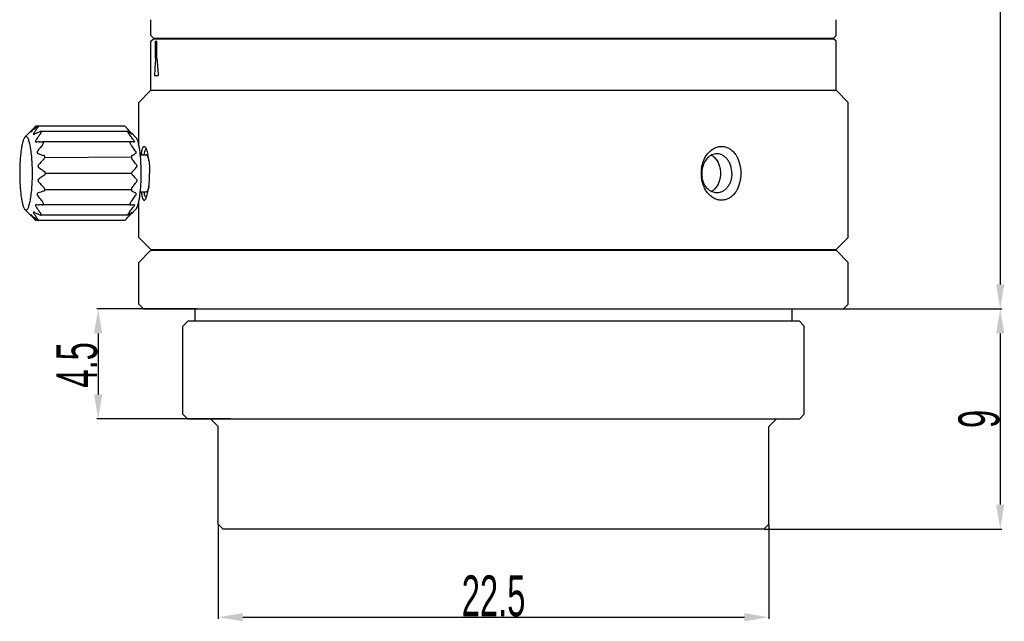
# Model space of a CAD drawing. Header units: millimetres. Extents: x 614 to 905, y 94 to 253.
# Tile 1 of 6: x 614 to 735, y 94 to 168. Entities that reach past the tile are written whole.
import ezdxf

# ---------------------------------------------------------------- set-up
doc = ezdxf.new("R2010")
doc.units = ezdxf.units.MM
doc.header["$LTSCALE"] = 23.1
doc.header["$PDMODE"] = 3
doc.header["$PDSIZE"] = 8
doc.layers.get('0').update_dxf_attribs({"linetype": 'CONTINUOUS'})
doc.layers.get('Defpoints').update_dxf_attribs({"linetype": 'CONTINUOUS'})
doc.layers.add('02___PRT_ALL_AXES', color=7, linetype='CONTINUOUS')
doc.styles.get("Standard").update_dxf_attribs({"font": 'txt', "width": 0.6})
doc.dimstyles.get("Standard").update_dxf_attribs({"dimtxt": 2.8, "dimasz": 3, "dimexe": 0.18, "dimexo": 0.0625, "dimgap": 0.09, "dimtad": 1, "dimdec": 3, "dimdsep": 46, "dimtxsty": 'STANDARD', "dimblk": '_FILLED', "dimblk1": '_FILLED', "dimblk2": '_FILLED', "dimcen": 0.09, "dimadec": 0, "dimazin": 0, "dimtol": 1, "dimtp": 0.001, "dimtm": 0.001, "dimtfac": 1, "dimtdec": 3, "dimtofl": 0, "dimtmove": 0, "dimatfit": 3, "dimldrblk": '_FILLED', "dimfxl": 1, "dimtolj": 1, "dimarcsym": 0})

# ---------------------------------------------------------------- blocks, each defined once
blk = doc.blocks.new('_FILLED')
at = {"color": 0, "linetype": 'ByBlock'}
blk.add_solid([(0, 0), (-1, 0.167), (-1, -0.167)], dxfattribs=at)
blk = doc.blocks.new('*D7')
at = {"color": 0, "lineweight": -2}
for p, q in [((638.27, 105.74), (638.27, 94.22)), ((705.77, 105.74), (705.77, 94.22)), ((641.27, 94.4), (702.77, 94.4))]:
    blk.add_line(p, q, dxfattribs=at)
at = {"layer": 'Defpoints', "color": 0}
for p in [(638.27, 105.81), (705.77, 105.81), (705.77, 94.4)]:
    blk.add_point(p, dxfattribs=at)
at = {"color": 0, "linetype": 'ByBlock', "lineweight": -2, "xscale": 3, "yscale": 3, "zscale": 3, "rotation": 180}
blk.add_blockref('_FILLED', (638.27, 94.4), dxfattribs=at)
at = {"color": 0, "linetype": 'ByBlock', "lineweight": -2, "xscale": 3, "yscale": 3, "zscale": 3}
blk.add_blockref('_FILLED', (705.77, 94.4), dxfattribs=at)
at = {"color": 0, "insert": (672.02, 96.99), "char_height": 2.8, "attachment_point": 5}
blk.add_mtext('\\A1;{{\\H1.7857x;22.5}}', dxfattribs=at)
blk = doc.blocks.new('*D8')
at = {"color": 0, "lineweight": -2}
for p, q in [((714.98, 236.63), (734.32, 236.63)), ((734.14, 233.63), (734.14, 135.21)), ((714.98, 132.21), (734.32, 132.21))]:
    blk.add_line(p, q, dxfattribs=at)
at = {"layer": 'Defpoints', "color": 0}
for p in [(714.92, 236.63), (714.92, 132.21), (734.14, 132.21)]:
    blk.add_point(p, dxfattribs=at)
at = {"color": 0, "linetype": 'ByBlock', "lineweight": -2, "xscale": 3, "yscale": 3, "zscale": 3}
for p, rotation in [((734.14, 236.63), 90), ((734.14, 132.21), 270)]:
    blk.add_blockref('_FILLED', p, dxfattribs=dict(at, rotation=rotation))
at = {"color": 0, "insert": (731.55, 184.42), "char_height": 2.8, "attachment_point": 5, "rotation": 90}
blk.add_mtext('\\A1;{{\\H1.7857x;34.8}}', dxfattribs=at)
blk = doc.blocks.new('*D9')
at = {"color": 0, "lineweight": -2}
for p, q in [((714.98, 132.21), (734.32, 132.21)), ((734.14, 129.21), (734.14, 108.21)), ((705.23, 105.21), (734.32, 105.21))]:
    blk.add_line(p, q, dxfattribs=at)
at = {"layer": 'Defpoints', "color": 0}
for p in [(714.92, 132.21), (705.17, 105.21), (734.14, 105.21)]:
    blk.add_point(p, dxfattribs=at)
at = {"color": 0, "linetype": 'ByBlock', "lineweight": -2, "xscale": 3, "yscale": 3, "zscale": 3}
for p, rotation in [((734.14, 132.21), 90), ((734.14, 105.21), 270)]:
    blk.add_blockref('_FILLED', p, dxfattribs=dict(at, rotation=rotation))
at = {"color": 0, "insert": (731.55, 118.71), "char_height": 2.8, "attachment_point": 5, "rotation": 90}
blk.add_mtext('\\A1;{{\\H1.7857x;9}}', dxfattribs=at)
blk = doc.blocks.new('*D10')
at = {"color": 0, "lineweight": -2}
for p, q in [((635.64, 132.21), (623.36, 132.21)), ((623.54, 129.21), (623.54, 121.71)), ((639.75, 118.71), (623.36, 118.71))]:
    blk.add_line(p, q, dxfattribs=at)
at = {"layer": 'Defpoints', "color": 0}
for p in [(635.7, 132.21), (623.54, 118.71), (639.81, 118.71)]:
    blk.add_point(p, dxfattribs=at)
at = {"color": 0, "linetype": 'ByBlock', "lineweight": -2, "xscale": 3, "yscale": 3, "zscale": 3}
for p, rotation in [((623.54, 132.21), 90), ((623.54, 118.71), 270)]:
    blk.add_blockref('_FILLED', p, dxfattribs=dict(at, rotation=rotation))
at = {"color": 0, "insert": (620.95, 125.34), "char_height": 2.8, "attachment_point": 5, "rotation": 90}
blk.add_mtext('\\A1;{{\\H1.7857x;4.5}}', dxfattribs=at)

msp = doc.modelspace()

# ---------------------------------------------------------------- linework, layer by layer
at = {"color": 7, "linetype": 'Continuous'}
for p, q in [((631.5141, 165.3331), (631.5141, 165.4231)), ((712.5201, 165.3331), (712.5201, 165.4231)), ((636.7191, 139.4052), (636.7191, 139.4731)), ((707.3151, 139.4052), (707.3151, 139.4731))]:
    msp.add_line(p, q, dxfattribs=at)
for p, q in [((630.5794, 165.0331), (630.7357, 165.0331)), ((616.9974, 150.7691), (627.6083, 150.8577)), ((617.064, 148.8331), (627.6704, 148.8331)), ((617.0029, 146.8514), (627.6134, 146.8661))]:
    msp.add_line(p, q)
at = {"layer": '02___PRT_ALL_AXES', "color": 7, "linetype": 'Continuous'}
for p, q in [((630.0171, 165.7231), (630.0171, 167.6731)), ((714.0171, 165.7231), (714.0171, 167.6731)), ((630.3171, 165.4231), (630.0171, 165.7231)), ((630.3171, 165.4231), (713.7171, 165.4231)), ((631.5141, 165.3331), (631.5141, 165.4231)), ((712.5201, 165.3331), (712.5201, 165.4231)), ((714.0171, 165.7231), (713.7171, 165.4231)), ((630.0171, 165.0331), (630.3171, 165.3331)), ((630.0171, 159.0331), (630.0171, 165.0331)), ((630.3171, 165.3331), (713.7171, 165.3331)), ((630.5794, 162.9331), (630.5794, 165.0331)), ((630.7357, 162.9331), (630.7357, 165.0331)), ((714.0171, 165.0331), (713.7171, 165.3331)), ((714.0171, 159.0331), (714.0171, 165.0331)), ((630.5794, 162.9331), (630.7357, 162.9331)), ((630.4421, 160.8331), (630.911, 160.8331)), ((628.5171, 157.5331), (630.0171, 159.0331)), ((630.0171, 159.0331), (714.0171, 159.0331)), ((715.5171, 157.5331), (714.0171, 159.0331)), ((628.5171, 152.1707), (628.5171, 157.5331)), ((715.5171, 140.9731), (715.5171, 157.5331)), ((616.1471, 154.6135), (615.8721, 154.6135)), ((626.8254, 154.6135), (616.2077, 154.6135)), ((614.5635, 153.2626), (615.3494, 154.0733)), ((615.411, 154.0136), (615.4365, 154.0346)), ((616.3693, 153.9174), (616.3957, 153.9287)), ((627.175, 153.9525), (616.4888, 153.9525)), ((628.134, 153.2626), (627.6194, 153.7935)), ((615.9673, 152.6697), (615.9809, 152.6701)), ((616.3114, 152.6895), (616.6705, 152.7098)), ((616.6851, 152.7102), (616.6705, 152.7098)), ((627.4944, 152.7102), (616.6836, 152.7102)), ((627.5022, 152.7098), (627.493, 152.7102)), ((627.8731, 152.9331), (627.8484, 152.9669)), ((627.9356, 152.6697), (627.9275, 152.6701)), ((628.6704, 151.0831), (629.4734, 151.0831)), ((628.6704, 146.5831), (629.4734, 146.5831)), ((615.9809, 144.996), (615.9673, 144.9964)), ((616.6705, 144.9564), (616.3116, 144.9767)), ((616.6705, 144.9564), (616.6851, 144.956)), ((627.4944, 144.956), (616.6836, 144.956)), ((627.493, 144.956), (627.5022, 144.9564)), ((627.9275, 144.996), (627.9356, 144.9964)), ((628.5171, 140.9731), (628.5171, 145.4955)), ((614.5635, 144.4036), (615.3494, 143.5928)), ((616.3957, 143.7375), (616.3693, 143.7487)), ((627.175, 143.7136), (616.4888, 143.7136)), ((628.134, 144.4036), (627.6194, 143.8727)), ((627.8484, 144.6992), (627.8731, 144.7331)), ((615.4365, 143.6315), (615.411, 143.6525)), ((626.8254, 143.0526), (615.8721, 143.0526)), ((627.3187, 143.5834), (627.3551, 143.6236)), ((630.0171, 139.4731), (628.5171, 140.9731)), ((714.0171, 139.4731), (715.5171, 140.9731)), ((628.5171, 137.9052), (630.0171, 139.4052)), ((630.0171, 139.4731), (714.0171, 139.4731)), ((630.0171, 139.4052), (714.0171, 139.4052)), ((636.7191, 139.4052), (636.7191, 139.4731)), ((707.3151, 139.4052), (707.3151, 139.4731)), ((715.5171, 137.9052), (714.0171, 139.4052)), ((628.5171, 132.8052), (628.5171, 137.9052)), ((715.5171, 132.8052), (715.5171, 137.9052)), ((629.1171, 132.2052), (628.5171, 132.8052)), ((715.5171, 132.8052), (714.9171, 132.2052)), ((629.1171, 132.2052), (714.9171, 132.2052)), ((635.4171, 130.7052), (635.4171, 132.2052)), ((708.6171, 130.7052), (708.6171, 132.2052)), ((634.5171, 130.7052), (633.9171, 130.1052)), ((709.5171, 130.7052), (634.5171, 130.7052)), ((709.5171, 130.7052), (710.1171, 130.1052)), ((633.9171, 119.3052), (633.9171, 130.1052)), ((710.1171, 119.3052), (710.1171, 130.1052)), ((634.5171, 118.7052), (633.9171, 119.3052)), ((709.5171, 118.7052), (634.5171, 118.7052)), ((638.2671, 117.8052), (637.3671, 118.7052)), ((705.7671, 117.8052), (706.6671, 118.7052)), ((709.5171, 118.7052), (710.1171, 119.3052)), ((638.2671, 105.8052), (638.2671, 117.8052)), ((705.7671, 105.8052), (705.7671, 117.8052)), ((638.8671, 105.2052), (638.2671, 105.8052)), ((705.1671, 105.2052), (638.8671, 105.2052)), ((705.1671, 105.2052), (705.7671, 105.8052))]:
    msp.add_line(p, q, dxfattribs=at)
for centre, radius, start, end in [((627.0292, 144.0837), 15.3384, 137.058787, 138.401041), ((633.3017, 132.0805), 28.3057, 127.513052, 127.935988), ((623.9109, 146.8189), 11.1904, 139.752052, 139.988983), ((624.8832, 145.9899), 12.4681, 138.40445, 139.731155), ((629.1419, 137.3553), 21.588, 128.428495, 129.409935), ((629.4973, 144.1185), 16.8799, 143.73869, 145.120922), ((626.1917, 130.5731), 25.326, 113.625886, 114.43197), ((631.4821, 134.4144), 25.3463, 127.935276, 128.440611), ((632.5945, 141.8479), 20.7201, 142.540849, 143.741603), ((628.8988, 124.4096), 32.0578, 113.006956, 113.644033), ((636.539, 138.7195), 25.0389, 143.283422, 144.380584), ((607.4135, 135.9943), 26.8962, 42.31837, 43.328072), ((620.5504, 143.6447), 12.2614, 55.721184, 57.005844), ((605.3935, 136.4224), 27.8929, 37.694732, 38.245895), ((611.1357, 139.3821), 21.8632, 41.158324, 42.320908), ((621.8777, 145.6029), 9.8958, 55.00003, 55.685259), ((608.981, 139.1826), 23.3665, 36.316042, 37.718091), ((622.5954, 146.6271), 8.6452, 54.11308, 55.003146), ((632.1216, 141.8653), 19.6157, 144.939372, 145.651286), ((625.0349, 0.8292), 152.1106, 93.287714, 93.412402), ((633.8032, 140.686), 21.6696, 144.394504, 144.941076), ((635.4795, 136.9041), 24.2924, 140.54036, 142.772773), ((623.4004, 106.3406), 46.5502, 84.51532, 84.944822), ((611.3433, 140.9314), 20.4273, 36.099616, 36.287766), ((624.7538, 120.6011), 32.2256, 84.348196, 84.48727), ((627.1043, 183.6244), 34.1739, 251.343614, 252.549667), ((637.2411, 150.1711), 8.4554, 172.64234, 173.802979), ((633.9304, 150.14), 4.8933, 168.00687, 168.627416), ((622.3392, 149.5945), 7.4545, 9.754904, 11.877156), ((620.4238, 149.2609), 9.3988, 6.988152, 9.780617), ((697.8169, 149.4443), 1.86, 45.508463, 46.466508), ((701.6652, 148.8331), 4.2004, 177.512495, 180.000119), ((701.6525, 148.8328), 4.1877, 179.995717, 187.467695), ((701.6418, 148.8343), 4.177, 172.526105, 177.515757), ((700.6527, 148.8352), 3.0914, 169.533444, 190.466556), ((628.0185, 111.237), 37.1238, 107.498251, 108.608467), ((637.2411, 147.4951), 8.4554, 186.197021, 187.35766), ((633.5821, 147.4545), 4.5376, 191.353116, 193.360041), ((622.3392, 148.0717), 7.4545, 348.122844, 350.245096), ((620.4238, 148.4053), 9.3988, 350.219383, 353.011848), ((625.4312, 303.6069), 158.8921, 266.590258, 266.709701), ((635.4795, 160.762), 24.2924, 217.227227, 219.45964), ((623.2955, 192.5255), 47.7548, 275.053618, 275.323153), ((624.5194, 179.4535), 34.6256, 275.313463, 275.648579), ((629.4965, 153.5471), 16.8788, 214.879051, 216.260491), ((626.622, 168.0583), 26.3828, 245.584169, 246.358458), ((632.1216, 155.8008), 19.6157, 214.348714, 215.060616), ((628.9, 173.2591), 32.0607, 246.356406, 246.993021), ((633.8022, 156.9794), 21.6684, 215.058899, 215.604762), ((636.5377, 158.9457), 25.0373, 215.618719, 216.716602), ((620.4326, 154.2028), 12.4777, 302.994337, 303.881791), ((605.3935, 161.2437), 27.8928, 321.754106, 322.305272), ((611.4359, 158.0184), 21.4623, 317.878966, 318.848247), ((621.2727, 152.948), 10.9676, 303.892862, 304.320269), ((622.3927, 151.3212), 8.9926, 304.270515, 305.879217), ((608.981, 158.4836), 23.3664, 322.281911, 323.683965), ((611.3433, 156.7348), 20.4273, 323.712243, 323.900377), ((624.7369, 151.5485), 12.2739, 220.039472, 221.60219), ((629.1428, 160.312), 21.5894, 230.590091, 231.57214), ((627.0284, 153.5817), 15.3374, 221.598103, 222.941245), ((632.3172, 164.3132), 26.6968, 231.572405, 232.50005), ((611.4686, 139.0986), 5.9198, 42.337263, 42.96359), ((632.5934, 155.8174), 20.7188, 216.257632, 217.459178), ((607.528, 161.5652), 26.7398, 316.669888, 317.741867)]:
    msp.add_arc(centre, radius, start, end, dxfattribs=at)
for major_axis, start_param, end_param in [((-8.8548, -97.9297), -1.52219238, -1.50075847), ((8.8548, -97.9297), -1.59797129, -1.57653739)]:
    msp.add_ellipse((672.0171, 163.9831), major_axis=major_axis, ratio=0.41923936, start_param=start_param, end_param=end_param, dxfattribs=at)
for points, knots in [([(615.8006, 154.533), (615.8104, 154.5435), (615.8244, 154.5586), (615.8418, 154.5777), (615.8527, 154.5895), (615.8608, 154.5989), (615.8685, 154.6069), (615.8701, 154.61), (615.8741, 154.6135), (615.8735, 154.6135)], [0, 0, 0, 0, 0.39685945, 0.56737747, 0.71505206, 0.83607636, 0.92638682, 0.98209014, 1, 1, 1, 1]), ([(615.8735, 154.6135), (615.8725, 154.6135), (615.8703, 154.6096), (615.8675, 154.6077), (615.8656, 154.6058)], [0, 0, 0, 0, 0.2636645, 1, 1, 1, 1]), ([(616.2092, 154.6135), (616.2002, 154.6135), (616.1788, 154.6066), (616.1299, 154.581), (616.0919, 154.5535), (616.0652, 154.533)], [0, 0, 0, 0, 0.16163673, 0.39299179, 1, 1, 1, 1]), ([(616.1471, 154.4498), (616.1622, 154.4695), (616.183, 154.4984), (616.2061, 154.5368), (616.2185, 154.5614), (616.2256, 154.5821), (616.2283, 154.5987), (616.222, 154.6119), (616.2133, 154.6135), (616.2092, 154.6135)], [0, 0, 0, 0, 0.37918508, 0.54392692, 0.68522425, 0.79798407, 0.87954217, 0.9373126, 1, 1, 1, 1]), ([(626.824, 154.6135), (626.825, 154.6135), (626.8272, 154.6096), (626.83, 154.6077), (626.8319, 154.6058)], [0, 0, 0, 0, 0.26366601, 1, 1, 1, 1]), ([(626.8319, 154.6058), (626.8397, 154.5978), (626.8887, 154.5458), (626.9375, 154.4937), (626.9788, 154.4498)], [0, 0, 0, 0, 0.15599908, 1, 1, 1, 1]), ([(615.4827, 148.8331), (615.4827, 149.1583), (615.4709, 149.7938), (615.4182, 150.709), (615.3452, 151.4225), (615.2691, 151.9373), (615.2077, 152.2718), (615.1405, 152.5656), (615.0685, 152.8152), (614.9927, 153.0181), (614.9134, 153.1726), (614.8321, 153.2793), (614.7525, 153.3297), (614.6903, 153.335), (614.6278, 153.3196), (614.5876, 153.2874), (614.5636, 153.2626)], [0, 0, 0, 0, 0.20172937, 0.39415231, 0.56848676, 0.64638189, 0.71692891, 0.77939949, 0.83320855, 0.87796566, 0.91358586, 0.94054624, 0.96062311, 0.96947545, 0.97853151, 1, 1, 1, 1]), ([(615.34, 154.0136), (615.3281, 153.9994), (615.312, 153.9799), (615.2954, 153.9553), (615.2898, 153.9453), (615.2885, 153.941)], [0, 0, 0, 0, 0.62106737, 0.84745188, 1, 1, 1, 1]), ([(615.2922, 153.9331), (615.296, 153.9331), (615.3056, 153.9372), (615.3307, 153.9513), (615.3511, 153.9665), (615.3662, 153.978)], [0, 0, 0, 0, 0.12967194, 0.34801346, 1, 1, 1, 1]), ([(615.3662, 153.978), (615.3698, 153.9807), (615.3849, 153.9923), (615.3998, 154.0043), (615.411, 154.0136)], [0, 0, 0, 0, 0.23682581, 1, 1, 1, 1]), ([(615.6498, 153.7711), (615.636, 153.7514), (615.6174, 153.7224), (615.5995, 153.6827), (615.5903, 153.6535), (615.5916, 153.6149), (615.6199, 153.6074), (615.6315, 153.6074)], [0, 0, 0, 0, 0.35933701, 0.51319732, 0.64317967, 0.82634902, 1, 1, 1, 1]), ([(615.6315, 153.6074), (615.6447, 153.6074), (615.6741, 153.6136), (615.7016, 153.6245), (615.7165, 153.6312)], [0, 0, 0, 0, 0.44649287, 1, 1, 1, 1]), ([(616.4913, 153.9525), (616.484, 153.9525), (616.4511, 153.9497), (616.4194, 153.9387), (616.3957, 153.9287)], [0, 0, 0, 0, 0.22083108, 1, 1, 1, 1]), ([(616.4678, 153.6891), (616.4897, 153.7186), (616.5191, 153.7632), (616.5466, 153.8257), (616.5606, 153.8749), (616.5573, 153.9265), (616.5215, 153.9503), (616.5017, 153.9525), (616.4913, 153.9525)], [0, 0, 0, 0, 0.33896278, 0.49163311, 0.6251929, 0.82004231, 0.90429204, 1, 1, 1, 1]), ([(627.1727, 153.9525), (627.1692, 153.9525), (627.1614, 153.9508), (627.1561, 153.9381), (627.1583, 153.9212), (627.1653, 153.8986), (627.1779, 153.8709), (627.2021, 153.8263), (627.2241, 153.7924), (627.2401, 153.7692)], [0, 0, 0, 0, 0.04915782, 0.09947392, 0.17561729, 0.28676974, 0.43145781, 0.60364006, 1, 1, 1, 1]), ([(627.2274, 153.9287), (627.2175, 153.9351), (627.2004, 153.9452), (627.1809, 153.9525), (627.1727, 153.9525)], [0, 0, 0, 0, 0.5920358, 1, 1, 1, 1]), ([(627.5963, 153.7711), (627.6141, 153.7508), (627.646, 153.7132), (627.682, 153.6678), (627.702, 153.6375), (627.7098, 153.6233), (627.7121, 153.6149), (627.7127, 153.6096), (627.7091, 153.6074), (627.7073, 153.6074)], [0, 0, 0, 0, 0.39374279, 0.72202906, 0.84335179, 0.92707349, 0.9541889, 0.97281717, 1, 1, 1, 1]), ([(627.7073, 153.6074), (627.7011, 153.6074), (627.6854, 153.6161), (627.6717, 153.625), (627.6631, 153.6312)], [0, 0, 0, 0, 0.36910561, 1, 1, 1, 1]), ([(614.5636, 153.2626), (614.5384, 153.2366), (614.4897, 153.1708), (614.3964, 152.9942), (614.2925, 152.6922), (614.1858, 152.2443), (614.0932, 151.694), (614.0176, 151.0578), (613.9413, 150.0955), (613.9199, 149.3454), (613.9199, 148.8331)], [0, 0, 0, 0, 0.0239991, 0.05392546, 0.13234129, 0.23493669, 0.35941315, 0.50244274, 0.65998627, 1, 1, 1, 1]), ([(615.9265, 152.9331), (615.9058, 152.9028), (615.879, 152.8562), (615.8599, 152.7914), (615.8576, 152.7481), (615.8696, 152.711), (615.9047, 152.676), (615.9429, 152.6697), (615.9673, 152.6697)], [0, 0, 0, 0, 0.31843586, 0.46033466, 0.58395385, 0.68987475, 0.78800187, 1, 1, 1, 1]), ([(616.7239, 152.3428), (616.7549, 152.3805), (616.795, 152.4416), (616.8247, 152.53), (616.8303, 152.5925), (616.816, 152.6472), (616.7704, 152.6994), (616.7178, 152.7102), (616.685, 152.7102)], [0, 0, 0, 0, 0.30550873, 0.45035776, 0.58090954, 0.69358899, 0.79458697, 1, 1, 1, 1]), ([(627.4931, 152.7102), (627.4829, 152.7102), (627.4621, 152.7068), (627.437, 152.6827), (627.4276, 152.6423), (627.4346, 152.5668), (627.4768, 152.4617), (627.5267, 152.3818), (627.5556, 152.3428)], [0, 0, 0, 0, 0.0705121, 0.13977708, 0.22766359, 0.34760659, 0.6626791, 1, 1, 1, 1]), ([(627.8731, 152.9331), (627.8956, 152.902), (627.9344, 152.8428), (627.9706, 152.7672), (627.9791, 152.7152), (627.9743, 152.6879), (627.9571, 152.6717), (627.9427, 152.6697), (627.9356, 152.6697)], [0, 0, 0, 0, 0.36685744, 0.67769212, 0.78847565, 0.86777373, 0.93147327, 1, 1, 1, 1]), ([(628.1339, 153.2626), (628.14, 153.2563), (628.1659, 153.2278), (628.1882, 153.1961), (628.204, 153.171)], [0, 0, 0, 0, 0.22727093, 1, 1, 1, 1]), ([(628.204, 153.171), (628.2078, 153.1651), (628.2231, 153.1399), (628.2373, 153.114), (628.2475, 153.094)], [0, 0, 0, 0, 0.23701662, 1, 1, 1, 1]), ([(628.2475, 153.094), (628.2567, 153.076), (628.2958, 152.9947), (628.3279, 152.9101), (628.3505, 152.8439)], [0, 0, 0, 0, 0.22372114, 1, 1, 1, 1]), ([(628.3505, 152.8439), (628.3861, 152.7395), (628.4518, 152.5059), (628.5683, 151.9545), (628.6787, 151.1299), (628.7595, 150.0261), (628.7776, 149.2406), (628.7776, 148.8331)], [0, 0, 0, 0, 0.08173074, 0.17967074, 0.41769941, 0.69785162, 1, 1, 1, 1]), ([(628.8554, 151.2539), (628.8659, 151.3346), (628.8879, 151.4849), (628.9283, 151.6916), (628.9735, 151.8612), (629.0239, 151.9917), (629.078, 152.0828), (629.1357, 152.1287), (629.1831, 152.135), (629.2322, 152.1232), (629.2635, 152.0974), (629.2827, 152.0775)], [0, 0, 0, 0, 0.22277671, 0.41543546, 0.57574449, 0.70253157, 0.79672436, 0.86441423, 0.89385338, 0.92447853, 1, 1, 1, 1]), ([(697.5003, 149.3776), (697.5513, 149.7661), (697.7098, 150.3364), (698.081, 151.0041), (698.4222, 151.4295), (698.8182, 151.7688), (699.2559, 152.0078), (699.7193, 152.1346), (700.1896, 152.1409), (700.6461, 152.0257), (701.0697, 151.7958), (701.4461, 151.4636), (701.8807, 150.8921), (702.2468, 150.0035), (702.342, 149.2296), (702.342, 148.8331)], [0, 0, 0, 0, 0.13832903, 0.20489161, 0.26882091, 0.32979156, 0.38783282, 0.44346116, 0.4977224, 0.55203841, 0.60786071, 0.66630187, 0.72793147, 0.85999098, 1, 1, 1, 1]), ([(616.1368, 151.6005), (616.1124, 151.5682), (616.0717, 151.5006), (616.0517, 151.4035), (616.0687, 151.334), (616.1027, 151.2805), (616.1441, 151.2557), (616.1723, 151.2462)], [0, 0, 0, 0, 0.28760362, 0.5564558, 0.67668979, 0.78794227, 1, 1, 1, 1]), ([(616.8847, 150.5731), (616.92, 150.6077), (616.9807, 150.6885), (617.0116, 150.8126), (616.9918, 150.9058), (616.9483, 150.9782), (616.8934, 151.0115), (616.8562, 151.0233)], [0, 0, 0, 0, 0.27169511, 0.54414924, 0.67009862, 0.78578839, 1, 1, 1, 1]), ([(627.6879, 151.0233), (627.6756, 151.0172), (627.6513, 150.9994), (627.6244, 150.9584), (627.6088, 150.903), (627.6061, 150.8111), (627.6377, 150.6938), (627.6874, 150.6096), (627.7164, 150.5731)], [0, 0, 0, 0, 0.08218422, 0.17566254, 0.2881543, 0.42220496, 0.72128242, 1, 1, 1, 1]), ([(627.6879, 151.0233), (627.7249, 151.0415), (627.8698, 151.1135), (628.0132, 151.1882), (628.1189, 151.2462)], [0, 0, 0, 0, 0.25507538, 1, 1, 1, 1]), ([(628.0833, 151.6005), (628.1059, 151.5672), (628.1449, 151.498), (628.177, 151.3934), (628.1732, 151.2994), (628.1377, 151.2565), (628.1189, 151.2462)], [0, 0, 0, 0, 0.30851147, 0.60613578, 0.83500909, 1, 1, 1, 1]), ([(629.3124, 151.6862), (629.2752, 151.6166), (629.2107, 151.4412), (629.1661, 151.2611), (629.1439, 151.1568)], [0, 0, 0, 0, 0.42539052, 1, 1, 1, 1]), ([(629.2827, 152.0775), (629.3201, 152.039), (629.3894, 151.9278), (629.4769, 151.7204), (629.5619, 151.4465), (629.6105, 151.2411), (629.6342, 151.1287)], [0, 0, 0, 0, 0.15803178, 0.37952304, 0.66216866, 1, 1, 1, 1]), ([(629.44, 151.8268), (629.415, 151.8175), (629.3638, 151.7741), (629.3301, 151.7193), (629.3124, 151.6862)], [0, 0, 0, 0, 0.41574451, 1, 1, 1, 1]), ([(629.7607, 150.3582), (629.7442, 150.4611), (629.717, 150.6062), (629.6694, 150.7841), (629.6341, 150.8883), (629.5973, 150.9712), (629.5591, 151.0321), (629.5193, 151.0721), (629.4874, 151.0831), (629.4734, 151.0831)], [0, 0, 0, 0, 0.38643116, 0.54641455, 0.68250028, 0.79417682, 0.88185207, 0.94807657, 1, 1, 1, 1]), ([(699.3999, 151.2331), (699.2976, 151.2331), (699.0903, 151.2102), (698.6841, 151.0737), (698.2189, 150.731), (697.8127, 150.129), (697.6596, 149.6494), (697.6128, 149.3968)], [0, 0, 0, 0, 0.1109402, 0.22397147, 0.46173113, 0.72139845, 1, 1, 1, 1]), ([(698.7105, 151.0708), (698.7452, 151.0529), (698.8839, 150.9746), (699.0108, 150.8756), (699.098, 150.7928)], [0, 0, 0, 0, 0.24481352, 1, 1, 1, 1]), ([(701.2384, 148.8331), (701.2384, 149.1427), (701.17, 149.6065), (700.9426, 150.1664), (700.7148, 150.5325), (700.4358, 150.8345), (700.1155, 151.0607), (699.7657, 151.2011), (699.5204, 151.2331), (699.3999, 151.2331)], [0, 0, 0, 0, 0.27853617, 0.4129603, 0.54175521, 0.6641657, 0.78036644, 0.89158043, 1, 1, 1, 1]), ([(616.2552, 149.9341), (616.2283, 149.9056), (616.1816, 149.8394), (616.1541, 149.7206), (616.1867, 149.6066), (616.239, 149.5517), (616.2676, 149.5312)], [0, 0, 0, 0, 0.25674485, 0.52018939, 0.77009175, 1, 1, 1, 1]), ([(616.8847, 150.5731), (616.8312, 150.5206), (616.6185, 150.3105), (616.4092, 150.0968), (616.2552, 149.9341)], [0, 0, 0, 0, 0.2506156, 1, 1, 1, 1]), ([(628.2018, 149.9341), (628.1628, 149.9882), (628.0048, 150.2041), (627.8413, 150.4159), (627.7164, 150.5731)], [0, 0, 0, 0, 0.24948545, 1, 1, 1, 1]), ([(628.2018, 149.9341), (628.2233, 149.9043), (628.2601, 149.8355), (628.284, 149.7221), (628.2695, 149.6132), (628.2346, 149.5533), (628.2141, 149.5312)], [0, 0, 0, 0, 0.2550177, 0.53374556, 0.79115601, 1, 1, 1, 1]), ([(629.7528, 150.4044), (629.7681, 150.2805), (629.8236, 149.7585), (629.8456, 149.2331), (629.8456, 148.8331)], [0, 0, 0, 0, 0.23786465, 1, 1, 1, 1]), ([(699.1204, 150.7712), (699.3593, 150.5364), (699.6335, 150.0725), (699.813, 149.3905), (699.8447, 149.02), (699.8447, 148.8331)], [0, 0, 0, 0, 0.47559621, 0.73459426, 1, 1, 1, 1]), ([(613.9199, 148.8331), (613.9199, 148.3207), (613.9413, 147.5707), (614.0176, 146.6083), (614.0932, 145.9722), (614.1858, 145.4218), (614.2925, 144.9739), (614.3964, 144.672), (614.4897, 144.4954), (614.5384, 144.4295), (614.5636, 144.4035)], [0, 0, 0, 0, 0.34001372, 0.4975573, 0.64058688, 0.76506334, 0.86765872, 0.94607455, 0.9760009, 1, 1, 1, 1]), ([(614.5636, 144.4035), (614.5876, 144.3787), (614.6278, 144.3465), (614.6903, 144.3311), (614.7525, 144.3364), (614.8321, 144.3869), (614.9134, 144.4935), (614.9927, 144.6481), (615.0685, 144.851), (615.1405, 145.1006), (615.2077, 145.3943), (615.2691, 145.7288), (615.3452, 146.2437), (615.4182, 146.9572), (615.4709, 147.8723), (615.4827, 148.5078), (615.4827, 148.8331)], [0, 0, 0, 0, 0.02146848, 0.03052455, 0.03937688, 0.05945376, 0.08641415, 0.12203435, 0.16679146, 0.22060053, 0.28307111, 0.35361813, 0.43151326, 0.6058477, 0.7982707, 1, 1, 1, 1]), ([(616.2676, 149.5312), (616.3218, 149.4923), (616.5408, 149.3366), (616.7627, 149.185), (616.9306, 149.0726)], [0, 0, 0, 0, 0.24826244, 1, 1, 1, 1]), ([(616.9306, 148.5935), (616.8744, 148.5559), (616.6516, 148.4057), (616.4309, 148.2523), (616.2676, 148.1349)], [0, 0, 0, 0, 0.2516225, 1, 1, 1, 1]), ([(617.064, 148.8331), (617.064, 148.8822), (617.0368, 148.9782), (616.9681, 149.0475), (616.9306, 149.0726)], [0, 0, 0, 0, 0.52150639, 1, 1, 1, 1]), ([(616.9306, 148.5935), (616.9681, 148.6186), (617.0368, 148.688), (617.064, 148.7839), (617.064, 148.8331)], [0, 0, 0, 0, 0.4785062, 1, 1, 1, 1]), ([(627.6704, 148.8331), (627.6704, 148.8813), (627.6861, 148.9695), (627.7343, 149.0455), (627.7623, 149.0726)], [0, 0, 0, 0, 0.55265623, 1, 1, 1, 1]), ([(627.7623, 148.5935), (627.7343, 148.6207), (627.6861, 148.6966), (627.6704, 148.7849), (627.6704, 148.8331)], [0, 0, 0, 0, 0.44735627, 1, 1, 1, 1]), ([(627.7623, 149.0726), (627.8012, 149.1102), (627.9546, 149.2602), (628.1047, 149.4137), (628.2141, 149.5312)], [0, 0, 0, 0, 0.25193708, 1, 1, 1, 1]), ([(628.2141, 148.1349), (628.1779, 148.1739), (628.0303, 148.3297), (627.8783, 148.4813), (627.7623, 148.5935)], [0, 0, 0, 0, 0.24796486, 1, 1, 1, 1]), ([(628.7776, 148.8331), (628.7776, 148.3694), (628.7543, 147.4858), (628.666, 146.4241), (628.5573, 145.6751), (628.4669, 145.2188), (628.3664, 144.8506), (628.2837, 144.6395), (628.2377, 144.5534)], [0, 0, 0, 0, 0.32069179, 0.61101415, 0.73615292, 0.84403941, 0.93244731, 1, 1, 1, 1]), ([(629.7528, 147.2618), (629.7681, 147.3857), (629.8236, 147.9076), (629.8456, 148.433), (629.8456, 148.8331)], [0, 0, 0, 0, 0.23786465, 1, 1, 1, 1]), ([(702.342, 148.8331), (702.342, 148.4365), (702.2468, 147.6626), (701.8807, 146.774), (701.4461, 146.2025), (701.0697, 145.8704), (700.6461, 145.6404), (700.1896, 145.5252), (699.7193, 145.5316), (699.2559, 145.6583), (698.8182, 145.8974), (698.4222, 146.2366), (698.081, 146.662), (697.7098, 147.3297), (697.5513, 147.9), (697.5003, 148.2885)], [0, 0, 0, 0, 0.14000902, 0.27206853, 0.33369813, 0.39213929, 0.44796159, 0.5022776, 0.55653884, 0.61216718, 0.67020844, 0.73117909, 0.79510839, 0.86167097, 1, 1, 1, 1]), ([(699.8447, 148.8331), (699.8447, 148.6458), (699.8129, 148.2745), (699.6326, 147.5913), (699.3574, 147.1268), (699.1176, 146.8922)], [0, 0, 0, 0, 0.26546392, 0.52450361, 1, 1, 1, 1]), ([(701.2384, 148.8331), (701.2384, 148.5234), (701.17, 148.0597), (700.9426, 147.4997), (700.7148, 147.1337), (700.4358, 146.8316), (700.1155, 146.6054), (699.7657, 146.465), (699.5204, 146.4331), (699.3999, 146.4331)], [0, 0, 0, 0, 0.27853617, 0.4129603, 0.54175521, 0.6641657, 0.78036644, 0.89158043, 1, 1, 1, 1]), ([(616.2676, 148.1349), (616.239, 148.1144), (616.1866, 148.0595), (616.1541, 147.9455), (616.1816, 147.8267), (616.2283, 147.7605), (616.2552, 147.732)], [0, 0, 0, 0, 0.22997158, 0.47995672, 0.74332423, 1, 1, 1, 1]), ([(616.2552, 147.732), (616.3065, 147.6779), (616.5132, 147.4619), (616.7244, 147.2502), (616.8847, 147.093)], [0, 0, 0, 0, 0.2493459, 1, 1, 1, 1]), ([(627.7164, 147.093), (627.8413, 147.2502), (628.0048, 147.462), (628.1628, 147.6779), (628.2018, 147.732)], [0, 0, 0, 0, 0.75051455, 1, 1, 1, 1]), ([(628.2141, 148.1349), (628.2346, 148.1129), (628.2696, 148.0529), (628.284, 147.944), (628.2601, 147.8306), (628.2233, 147.7619), (628.2018, 147.732)], [0, 0, 0, 0, 0.2089078, 0.46641216, 0.74505535, 1, 1, 1, 1]), ([(629.7607, 147.3079), (629.7442, 147.205), (629.717, 147.06), (629.6694, 146.8821), (629.6341, 146.7778), (629.5973, 146.695), (629.5591, 146.634), (629.5193, 146.5941), (629.4874, 146.5831), (629.4734, 146.5831)], [0, 0, 0, 0, 0.38643116, 0.54641455, 0.68250028, 0.79417682, 0.88185207, 0.94807657, 1, 1, 1, 1]), ([(699.3999, 146.4331), (699.2976, 146.4331), (699.0903, 146.4559), (698.6841, 146.5925), (698.2189, 146.9351), (697.8127, 147.5371), (697.6596, 148.0167), (697.6128, 148.2693)], [0, 0, 0, 0, 0.1109402, 0.22397147, 0.46173113, 0.72139845, 1, 1, 1, 1]), ([(616.1723, 146.4199), (616.1441, 146.4104), (616.1027, 146.3856), (616.0687, 146.3321), (616.0518, 146.2626), (616.0717, 146.1655), (616.1124, 146.0979), (616.1368, 146.0657)], [0, 0, 0, 0, 0.21211215, 0.32339808, 0.44368641, 0.71247125, 1, 1, 1, 1]), ([(616.8562, 146.6429), (616.8934, 146.6546), (616.9483, 146.6879), (616.9918, 146.7603), (617.0116, 146.8535), (616.9807, 146.9777), (616.92, 147.0584), (616.8847, 147.093)], [0, 0, 0, 0, 0.21421209, 0.3299019, 0.4558513, 0.7283055, 1, 1, 1, 1]), ([(627.7164, 147.093), (627.6874, 147.0566), (627.6377, 146.9724), (627.6061, 146.8551), (627.6088, 146.7632), (627.6244, 146.7077), (627.6513, 146.6667), (627.6756, 146.6489), (627.6879, 146.6429)], [0, 0, 0, 0, 0.2787169, 0.57779442, 0.71184512, 0.82433697, 0.91781571, 1, 1, 1, 1]), ([(628.1189, 146.4199), (628.0842, 146.439), (627.9418, 146.5157), (627.7976, 146.5889), (627.6879, 146.6429)], [0, 0, 0, 0, 0.24459256, 1, 1, 1, 1]), ([(628.1189, 146.4199), (628.1377, 146.4096), (628.1733, 146.3667), (628.177, 146.2726), (628.1448, 146.1681), (628.1059, 146.0989), (628.0833, 146.0657)], [0, 0, 0, 0, 0.16504197, 0.39401644, 0.69156972, 1, 1, 1, 1]), ([(628.8554, 146.4123), (628.8659, 146.3315), (628.8879, 146.1812), (628.9283, 145.9745), (628.9735, 145.8049), (629.0239, 145.6744), (629.078, 145.5833), (629.1357, 145.5374), (629.1831, 145.5312), (629.2322, 145.5429), (629.2635, 145.5688), (629.2827, 145.5886)], [0, 0, 0, 0, 0.22277671, 0.41543546, 0.57574449, 0.70253157, 0.79672436, 0.86441423, 0.89385338, 0.92447853, 1, 1, 1, 1]), ([(629.1672, 146.406), (629.187, 146.3231), (629.2267, 146.1781), (629.2817, 146.0373), (629.3124, 145.9799)], [0, 0, 0, 0, 0.56675061, 1, 1, 1, 1]), ([(629.2827, 145.5886), (629.3201, 145.6272), (629.3894, 145.7384), (629.4769, 145.9457), (629.5619, 146.2197), (629.6105, 146.425), (629.6342, 146.5374)], [0, 0, 0, 0, 0.15803178, 0.37952304, 0.66216866, 1, 1, 1, 1]), ([(699.1176, 146.8922), (699.0867, 146.8619), (698.9622, 146.7484), (698.8213, 146.6524), (698.71, 146.5951)], [0, 0, 0, 0, 0.25659218, 1, 1, 1, 1]), ([(615.9674, 144.9964), (615.9429, 144.9964), (615.9047, 144.9901), (615.8696, 144.9551), (615.8576, 144.9181), (615.8599, 144.8747), (615.879, 144.8099), (615.9058, 144.7633), (615.9265, 144.7331)], [0, 0, 0, 0, 0.21208215, 0.31022409, 0.41617833, 0.53979022, 0.68163385, 1, 1, 1, 1]), ([(616.685, 144.956), (616.7178, 144.956), (616.7704, 144.9667), (616.816, 145.0189), (616.8303, 145.0736), (616.8247, 145.1361), (616.795, 145.2245), (616.7549, 145.2857), (616.7239, 145.3234)], [0, 0, 0, 0, 0.2054136, 0.30641158, 0.41909101, 0.54964283, 0.69449187, 1, 1, 1, 1]), ([(627.5556, 145.3234), (627.5267, 145.2843), (627.4768, 145.2044), (627.4346, 145.0994), (627.4276, 145.0238), (627.437, 144.9834), (627.4621, 144.9593), (627.4829, 144.956), (627.4931, 144.956)], [0, 0, 0, 0, 0.33732025, 0.65239287, 0.77233589, 0.86022248, 0.92948775, 1, 1, 1, 1]), ([(627.9355, 144.9964), (627.9427, 144.9964), (627.9571, 144.9945), (627.9743, 144.9783), (627.9791, 144.9509), (627.9706, 144.8989), (627.9344, 144.8234), (627.8956, 144.7641), (627.8731, 144.7331)], [0, 0, 0, 0, 0.06855624, 0.13229211, 0.21160131, 0.32242172, 0.6332088, 1, 1, 1, 1]), ([(629.3124, 145.9799), (629.3301, 145.9468), (629.3638, 145.892), (629.415, 145.8486), (629.44, 145.8393)], [0, 0, 0, 0, 0.58425549, 1, 1, 1, 1]), ([(615.2922, 143.7331), (615.2909, 143.7331), (615.2875, 143.7319), (615.2881, 143.7255), (615.2911, 143.7186), (615.2967, 143.7088), (615.3047, 143.6971), (615.3191, 143.6778), (615.3313, 143.6629), (615.34, 143.6525)], [0, 0, 0, 0, 0.03988853, 0.08590984, 0.16427104, 0.27721118, 0.42139017, 0.59253922, 1, 1, 1, 1]), ([(615.3123, 143.7252), (615.3102, 143.7264), (615.3038, 143.7296), (615.297, 143.7331), (615.2922, 143.7331)], [0, 0, 0, 0, 0.33590477, 1, 1, 1, 1]), ([(615.411, 143.6525), (615.3929, 143.6675), (615.3609, 143.6928), (615.3275, 143.7166), (615.3123, 143.7252)], [0, 0, 0, 0, 0.57352274, 1, 1, 1, 1]), ([(615.6315, 144.0587), (615.6224, 144.0587), (615.6083, 144.0565), (615.5957, 144.0438), (615.5895, 144.0252), (615.5946, 143.9948), (615.6047, 143.9714), (615.6112, 143.9584)], [0, 0, 0, 0, 0.21352565, 0.30592086, 0.404714, 0.65857503, 1, 1, 1, 1]), ([(615.6112, 143.9584), (615.6138, 143.9532), (615.6255, 143.9314), (615.6389, 143.9106), (615.6498, 143.895)], [0, 0, 0, 0, 0.23386303, 1, 1, 1, 1]), ([(615.656, 144.0559), (615.6538, 144.0564), (615.6458, 144.0579), (615.6375, 144.0587), (615.6315, 144.0587)], [0, 0, 0, 0, 0.26785896, 1, 1, 1, 1]), ([(615.7165, 144.0349), (615.7112, 144.0373), (615.6916, 144.0458), (615.6712, 144.0528), (615.656, 144.0559)], [0, 0, 0, 0, 0.27189259, 1, 1, 1, 1]), ([(616.3957, 143.7375), (616.4042, 143.7339), (616.4348, 143.722), (616.4675, 143.7136), (616.4913, 143.7136)], [0, 0, 0, 0, 0.27825052, 1, 1, 1, 1]), ([(616.5197, 143.8969), (616.516, 143.9037), (616.5002, 143.9313), (616.4822, 143.9577), (616.4678, 143.977)], [0, 0, 0, 0, 0.24274648, 1, 1, 1, 1]), ([(616.4913, 143.7136), (616.5068, 143.7137), (616.5313, 143.7183), (616.5519, 143.7423), (616.5587, 143.7665), (616.558, 143.7951), (616.5477, 143.8404), (616.5321, 143.8742), (616.5197, 143.8969)], [0, 0, 0, 0, 0.20128184, 0.29434718, 0.39773706, 0.52022233, 0.66363886, 1, 1, 1, 1]), ([(627.2995, 143.977), (627.2875, 143.9617), (627.2641, 143.9311), (627.2315, 143.885), (627.2028, 143.8403), (627.1797, 143.7994), (627.164, 143.7643), (627.1563, 143.7388), (627.1576, 143.7177), (627.1684, 143.7136), (627.1727, 143.7136)], [0, 0, 0, 0, 0.18656291, 0.36951327, 0.5423538, 0.69631914, 0.82075408, 0.90753901, 0.95863473, 1, 1, 1, 1]), ([(627.1727, 143.7136), (627.1809, 143.7136), (627.2004, 143.7209), (627.2175, 143.731), (627.2274, 143.7375)], [0, 0, 0, 0, 0.40796349, 1, 1, 1, 1]), ([(627.65, 143.9584), (627.6458, 143.9532), (627.6282, 143.9319), (627.6102, 143.9109), (627.5963, 143.895)], [0, 0, 0, 0, 0.23891252, 1, 1, 1, 1]), ([(627.7073, 144.0587), (627.7087, 144.0587), (627.7124, 144.0575), (627.7123, 144.0504), (627.7091, 144.0421), (627.7028, 144.0302), (627.6934, 144.0155), (627.6759, 143.9908), (627.6608, 143.9717), (627.65, 143.9584)], [0, 0, 0, 0, 0.03563016, 0.07746133, 0.15014165, 0.25936112, 0.40377094, 0.57879141, 1, 1, 1, 1]), ([(627.6631, 144.0349), (627.6663, 144.0373), (627.6772, 144.0449), (627.6885, 144.0522), (627.6971, 144.0559)], [0, 0, 0, 0, 0.30003854, 1, 1, 1, 1]), ([(627.6971, 144.0559), (627.6981, 144.0564), (627.7013, 144.0577), (627.7048, 144.0587), (627.7073, 144.0587)], [0, 0, 0, 0, 0.30522607, 1, 1, 1, 1]), ([(628.2041, 144.4952), (628.1984, 144.4863), (628.1773, 144.4541), (628.1534, 144.4236), (628.1339, 144.4035)], [0, 0, 0, 0, 0.27359448, 1, 1, 1, 1]), ([(628.2377, 144.5534), (628.235, 144.5482), (628.2242, 144.5285), (628.2129, 144.5092), (628.2041, 144.4952)], [0, 0, 0, 0, 0.26025215, 1, 1, 1, 1]), ([(615.8735, 143.0526), (615.8744, 143.0526), (615.8684, 143.0577), (615.8662, 143.0621), (615.8552, 143.0734), (615.8486, 143.081), (615.8445, 143.0856)], [0, 0, 0, 0, 0.06513937, 0.26383364, 0.5812454, 1, 1, 1, 1]), ([(615.8656, 143.0604), (615.8675, 143.0584), (615.8703, 143.0566), (615.8725, 143.0526), (615.8735, 143.0526)], [0, 0, 0, 0, 0.73633459, 1, 1, 1, 1]), ([(616.0652, 143.1331), (616.0858, 143.1173), (616.1235, 143.0902), (616.1638, 143.0663), (616.1828, 143.0589)], [0, 0, 0, 0, 0.56072057, 1, 1, 1, 1]), ([(616.2092, 143.0526), (616.2133, 143.0526), (616.222, 143.0542), (616.2283, 143.0674), (616.2256, 143.084), (616.2185, 143.1048), (616.2061, 143.1293), (616.183, 143.1677), (616.1622, 143.1967), (616.1471, 143.2163)], [0, 0, 0, 0, 0.06268711, 0.12045784, 0.20201626, 0.31477669, 0.45607376, 0.62081529, 1, 1, 1, 1]), ([(616.1828, 143.0589), (616.1853, 143.0579), (616.1938, 143.0549), (616.2028, 143.0526), (616.2092, 143.0526)], [0, 0, 0, 0, 0.29324335, 1, 1, 1, 1]), ([(626.8319, 143.0604), (626.83, 143.0584), (626.8272, 143.0566), (626.825, 143.0526), (626.824, 143.0526)], [0, 0, 0, 0, 0.7363355, 1, 1, 1, 1]), ([(626.9788, 143.2163), (626.9632, 143.1998), (626.9142, 143.1479), (626.8658, 143.0953), (626.8319, 143.0604)], [0, 0, 0, 0, 0.31799345, 1, 1, 1, 1])]:
    msp.add_open_spline(points, degree=3, knots=knots, dxfattribs=at)
for points in [[(627.2401, 153.7692), (627.259, 153.7419), (627.2789, 153.7152), (627.2995, 153.6891)], [(628.0833, 151.6005), (627.913, 151.8518), (627.7364, 152.0988), (627.5556, 152.3428)], [(627.5556, 145.3234), (627.7364, 145.5673), (627.913, 145.8143), (628.0833, 146.0657)]]:
    msp.add_open_spline(points, degree=3, dxfattribs=at)

# ---------------------------------------------------------------- dimensions: what is measured, and where the dimension line sits
for base, p1, p2, text, picture, middle in [((734.1411, 132.2052), (714.9171, 236.6346), (714.9171, 132.2052), '{{\\H1.7857x;34.8}}', '*D8', (731.5511, 184.4199)), ((734.1411, 105.2052), (714.9171, 132.2052), (705.1671, 105.2052), '{{\\H1.7857x;9}}', '*D9', (731.5511, 118.7052))]:
    dim = msp.add_linear_dim(base=base, p1=p1, p2=p2, angle=90, text=text, dimstyle='STANDARD')
    dim.commit()
    dim.dimension.update_dxf_attribs({"geometry": picture, "text_midpoint": middle})
dim = msp.add_linear_dim(base=(623.536, 118.7052), p1=(635.7003, 132.2052), p2=(639.8102, 118.7052), angle=90, text='{{\\H1.7857x;4.5}}', dimstyle='STANDARD')
dim.commit()
dim.dimension.update_dxf_attribs({"geometry": '*D10', "text_midpoint": (623.536, 125.342), "dimtype": 160})
dim = msp.add_linear_dim(base=(705.7671, 94.3958), p1=(638.2671, 105.8052), p2=(705.7671, 105.8052), text='{{\\H1.7857x;22.5}}', dimstyle='STANDARD')
dim.commit()
dim.dimension.update_dxf_attribs({"geometry": '*D7', "text_midpoint": (672.0171, 96.9857)})

doc.saveas('drawing.dxf')
